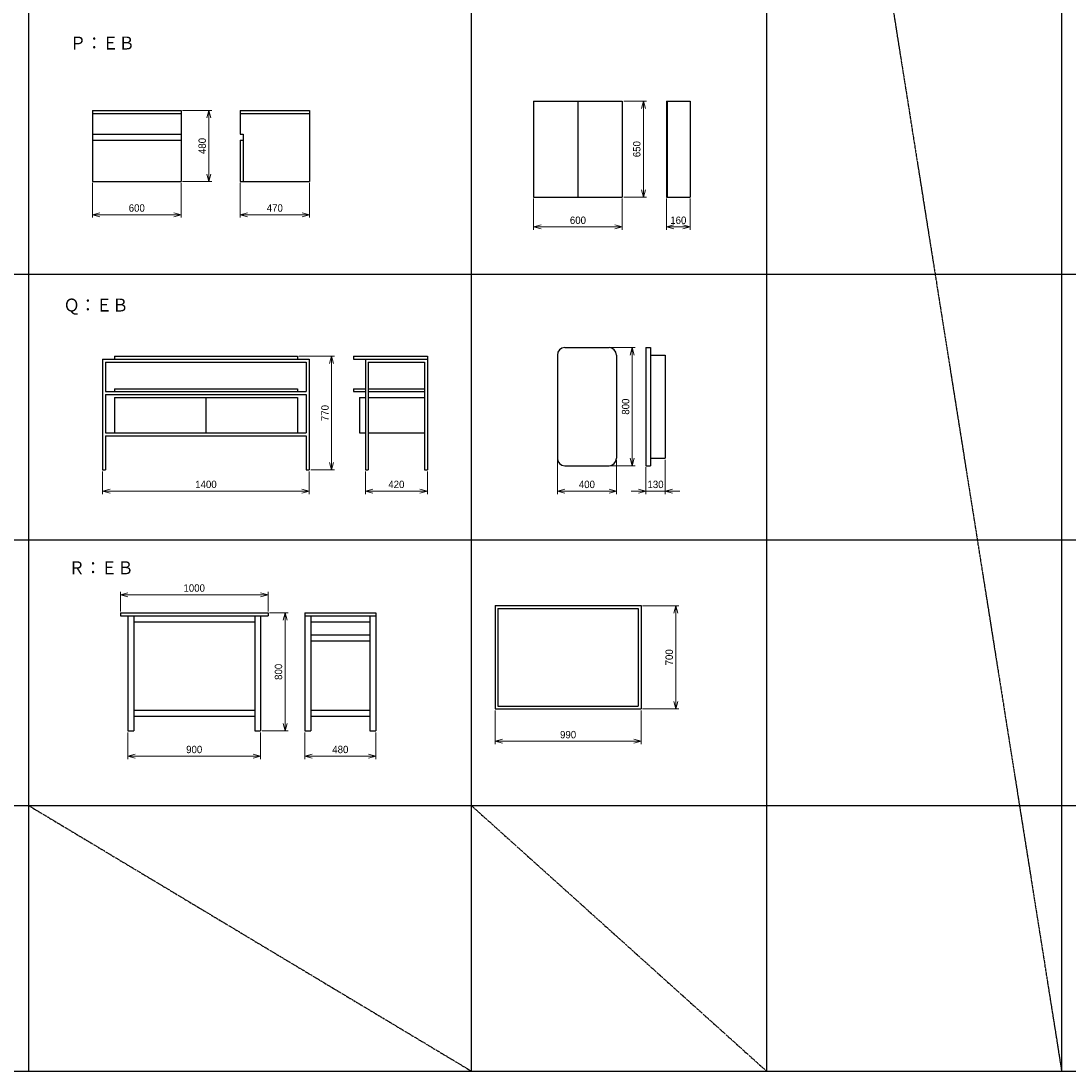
# Model space of a CAD drawing. Header units: millimetres. Extents: x 0 to 28400, y 0 to 14600.
# Tile 3 of 9: x 7050 to 14150, y 0 to 7116. Entities that reach past the tile are written whole.
import ezdxf

# ---------------------------------------------------------------- set-up
doc = ezdxf.new("R2010")
doc.units = ezdxf.units.MM
doc.header["$LTSCALE"] = 0.3
doc.linetypes.add('PHANTOM', pattern=[63.5, 31.75, -6.35, 6.35, -6.35, 6.35, -6.35])
doc.layers.add('寸法', color=2, linetype='Continuous', lineweight=18)
doc.styles.add('MS Pゴシック', font='txt')
doc.styles.get("Standard").update_dxf_attribs({"font": 'txt.shx', "bigfont": 'bigfont.shx'})
doc.dimstyles.new('コピー ～ MyDim S＝', dxfattribs={"dimscale": 20, "dimtxt": 2.5, "dimasz": 2.5, "dimexe": 1, "dimexo": 0.5, "dimgap": 1, "dimtad": 3, "dimdsep": 46, "dimtxsty": 'MS Pゴシック', "dimblk": 'OPEN30', "dimcen": 0, "dimclrd": 256, "dimclre": 256, "dimclrt": 256, "dimazin": 2, "dimtfac": 1, "dimtmove": 0, "dimatfit": 3, "dimldrblk": 'OPEN30', "dimfxl": 1, "dimlwd": 18, "dimlwe": 18, "dimarcsym": 0})

# ---------------------------------------------------------------- blocks, each defined once
blk = doc.blocks.new('_Open30')
at = {"color": 0, "lineweight": -2}
for p, q in [((-1, 0.27), (0, 0)), ((0, 0), (-1, -0.27)), ((0, 0), (-1, 0))]:
    blk.add_line(p, q, dxfattribs=at)
blk = doc.blocks.new('*D94')
at = {"layer": 'Defpoints', "color": 0, "transparency": 16777216}
for p in [(8134.4, 6508.6), (8134.4, 6028.6), (8322.8, 6028.6)]:
    blk.add_point(p, dxfattribs=at)
at = {"layer": '寸法', "lineweight": 18, "transparency": 16777216}
for p, q in [((8144.4, 6508.6), (8342.8, 6508.6)), ((8322.8, 6458.6), (8322.8, 6078.6)), ((8144.4, 6028.6), (8342.8, 6028.6))]:
    blk.add_line(p, q, dxfattribs=at)
at = {"layer": '寸法', "lineweight": 18, "transparency": 16777216, "xscale": 50, "yscale": 50, "zscale": 50}
for p, rotation in [((8322.8, 6508.6), 90), ((8322.8, 6028.6), 270)]:
    blk.add_blockref('_Open30', p, dxfattribs=dict(at, rotation=rotation))
at = {"layer": '寸法', "transparency": 16777216, "insert": (8277.8, 6268.6), "char_height": 50, "attachment_point": 5, "rotation": 90, "style": 'MS Pゴシック'}
blk.add_mtext('480', dxfattribs=at)
blk = doc.blocks.new('*D95')
at = {"layer": 'Defpoints', "color": 0, "transparency": 16777216}
for p in [(7534.4, 6028.6), (8134.4, 6028.6), (8134.4, 5803.2)]:
    blk.add_point(p, dxfattribs=at)
at = {"layer": '寸法', "lineweight": 18, "transparency": 16777216}
for p, q in [((7534.4, 6018.6), (7534.4, 5783.2)), ((8134.4, 6018.6), (8134.4, 5783.2)), ((7584.4, 5803.2), (8084.4, 5803.2))]:
    blk.add_line(p, q, dxfattribs=at)
at = {"layer": '寸法', "lineweight": 18, "transparency": 16777216, "xscale": 50, "yscale": 50, "zscale": 50, "rotation": 180}
blk.add_blockref('_Open30', (7534.4, 5803.2), dxfattribs=at)
at = {"layer": '寸法', "lineweight": 18, "transparency": 16777216, "xscale": 50, "yscale": 50, "zscale": 50}
blk.add_blockref('_Open30', (8134.4, 5803.2), dxfattribs=at)
at = {"layer": '寸法', "transparency": 16777216, "insert": (7834.4, 5848.2), "char_height": 50, "attachment_point": 5, "style": 'MS Pゴシック'}
blk.add_mtext('600', dxfattribs=at)
blk = doc.blocks.new('*D96')
at = {"layer": 'Defpoints', "color": 0, "transparency": 16777216}
for p in [(8534.4, 6028.6), (9004.4, 6028.6), (9004.4, 5803.2)]:
    blk.add_point(p, dxfattribs=at)
at = {"layer": '寸法', "lineweight": 18, "transparency": 16777216}
for p, q in [((8534.4, 6018.6), (8534.4, 5783.2)), ((9004.4, 6018.6), (9004.4, 5783.2)), ((8584.4, 5803.2), (8954.4, 5803.2))]:
    blk.add_line(p, q, dxfattribs=at)
at = {"layer": '寸法', "lineweight": 18, "transparency": 16777216, "xscale": 50, "yscale": 50, "zscale": 50, "rotation": 180}
blk.add_blockref('_Open30', (8534.4, 5803.2), dxfattribs=at)
at = {"layer": '寸法', "lineweight": 18, "transparency": 16777216, "xscale": 50, "yscale": 50, "zscale": 50}
blk.add_blockref('_Open30', (9004.4, 5803.2), dxfattribs=at)
at = {"layer": '寸法', "transparency": 16777216, "insert": (8769.4, 5848.2), "char_height": 50, "attachment_point": 5, "style": 'MS Pゴシック'}
blk.add_mtext('470', dxfattribs=at)
blk = doc.blocks.new('*D97')
at = {"layer": 'Defpoints', "color": 0, "transparency": 16777216}
for p in [(10523.2, 5922.4), (11123.2, 5922.4), (11123.2, 5720.1)]:
    blk.add_point(p, dxfattribs=at)
at = {"layer": '寸法', "lineweight": 18, "transparency": 16777216}
for p, q in [((10523.2, 5912.4), (10523.2, 5700.1)), ((11123.2, 5912.4), (11123.2, 5700.1)), ((10573.2, 5720.1), (11073.2, 5720.1))]:
    blk.add_line(p, q, dxfattribs=at)
at = {"layer": '寸法', "lineweight": 18, "transparency": 16777216, "xscale": 50, "yscale": 50, "zscale": 50, "rotation": 180}
blk.add_blockref('_Open30', (10523.2, 5720.1), dxfattribs=at)
at = {"layer": '寸法', "lineweight": 18, "transparency": 16777216, "xscale": 50, "yscale": 50, "zscale": 50}
blk.add_blockref('_Open30', (11123.2, 5720.1), dxfattribs=at)
at = {"layer": '寸法', "transparency": 16777216, "insert": (10823.2, 5765.1), "char_height": 50, "attachment_point": 5, "style": 'MS Pゴシック'}
blk.add_mtext('600', dxfattribs=at)
blk = doc.blocks.new('*D98')
at = {"layer": 'Defpoints', "color": 0, "transparency": 16777216}
for p in [(11423.2, 5922.4), (11583.2, 5922.4), (11583.2, 5720.1)]:
    blk.add_point(p, dxfattribs=at)
at = {"layer": '寸法', "lineweight": 18, "transparency": 16777216}
for p, q in [((11423.2, 5912.4), (11423.2, 5700.1)), ((11583.2, 5912.4), (11583.2, 5700.1)), ((11473.2, 5720.1), (11533.2, 5720.1))]:
    blk.add_line(p, q, dxfattribs=at)
at = {"layer": '寸法', "lineweight": 18, "transparency": 16777216, "xscale": 50, "yscale": 50, "zscale": 50, "rotation": 180}
blk.add_blockref('_Open30', (11423.2, 5720.1), dxfattribs=at)
at = {"layer": '寸法', "lineweight": 18, "transparency": 16777216, "xscale": 50, "yscale": 50, "zscale": 50}
blk.add_blockref('_Open30', (11583.2, 5720.1), dxfattribs=at)
at = {"layer": '寸法', "transparency": 16777216, "insert": (11503.2, 5765.1), "char_height": 50, "attachment_point": 5, "style": 'MS Pゴシック'}
blk.add_mtext('160', dxfattribs=at)
blk = doc.blocks.new('*D99')
at = {"layer": 'Defpoints', "color": 0, "transparency": 16777216}
for p in [(11123.2, 6572.4), (11123.2, 5922.4), (11267, 5922.4)]:
    blk.add_point(p, dxfattribs=at)
at = {"layer": '寸法', "lineweight": 18, "transparency": 16777216}
for p, q in [((11133.2, 6572.4), (11287, 6572.4)), ((11267, 6522.4), (11267, 5972.4)), ((11133.2, 5922.4), (11287, 5922.4))]:
    blk.add_line(p, q, dxfattribs=at)
at = {"layer": '寸法', "lineweight": 18, "transparency": 16777216, "xscale": 50, "yscale": 50, "zscale": 50}
for p, rotation in [((11267, 6572.4), 90), ((11267, 5922.4), 270)]:
    blk.add_blockref('_Open30', p, dxfattribs=dict(at, rotation=rotation))
at = {"layer": '寸法', "transparency": 16777216, "insert": (11222, 6247.4), "char_height": 50, "attachment_point": 5, "rotation": 90, "style": 'MS Pゴシック'}
blk.add_mtext('650', dxfattribs=at)
blk = doc.blocks.new('*D100')
at = {"layer": 'Defpoints', "color": 0, "transparency": 16777216}
for p in [(8923, 4843.8), (9003, 4073.8), (9154.5, 4073.8)]:
    blk.add_point(p, dxfattribs=at)
at = {"layer": '寸法', "lineweight": 18, "transparency": 16777216}
for p, q in [((8933, 4843.8), (9174.5, 4843.8)), ((9154.5, 4793.8), (9154.5, 4123.8)), ((9013, 4073.8), (9174.5, 4073.8))]:
    blk.add_line(p, q, dxfattribs=at)
at = {"layer": '寸法', "lineweight": 18, "transparency": 16777216, "xscale": 50, "yscale": 50, "zscale": 50}
for p, rotation in [((9154.5, 4843.8), 90), ((9154.5, 4073.8), 270)]:
    blk.add_blockref('_Open30', p, dxfattribs=dict(at, rotation=rotation))
at = {"layer": '寸法', "transparency": 16777216, "insert": (9109.5, 4458.8), "char_height": 50, "attachment_point": 5, "rotation": 90, "style": 'MS Pゴシック'}
blk.add_mtext('770', dxfattribs=at)
blk = doc.blocks.new('*D101')
at = {"layer": 'Defpoints', "color": 0, "transparency": 16777216}
for p in [(7603, 4073.8), (9003, 4073.8), (9003, 3930)]:
    blk.add_point(p, dxfattribs=at)
at = {"layer": '寸法', "lineweight": 18, "transparency": 16777216}
for p, q in [((7603, 4063.8), (7603, 3910)), ((9003, 4063.8), (9003, 3910)), ((7653, 3930), (8953, 3930))]:
    blk.add_line(p, q, dxfattribs=at)
at = {"layer": '寸法', "lineweight": 18, "transparency": 16777216, "xscale": 50, "yscale": 50, "zscale": 50, "rotation": 180}
blk.add_blockref('_Open30', (7603, 3930), dxfattribs=at)
at = {"layer": '寸法', "lineweight": 18, "transparency": 16777216, "xscale": 50, "yscale": 50, "zscale": 50}
blk.add_blockref('_Open30', (9003, 3930), dxfattribs=at)
at = {"layer": '寸法', "transparency": 16777216, "insert": (8303, 3975), "char_height": 50, "attachment_point": 5, "style": 'MS Pゴシック'}
blk.add_mtext('1400', dxfattribs=at)
blk = doc.blocks.new('*D102')
at = {"layer": 'Defpoints', "color": 0, "transparency": 16777216}
for p in [(9383, 4073.8), (9803, 4073.8), (9803, 3930)]:
    blk.add_point(p, dxfattribs=at)
at = {"layer": '寸法', "lineweight": 18, "transparency": 16777216}
for p, q in [((9383, 4063.8), (9383, 3910)), ((9803, 4063.8), (9803, 3910)), ((9433, 3930), (9753, 3930))]:
    blk.add_line(p, q, dxfattribs=at)
at = {"layer": '寸法', "lineweight": 18, "transparency": 16777216, "xscale": 50, "yscale": 50, "zscale": 50, "rotation": 180}
blk.add_blockref('_Open30', (9383, 3930), dxfattribs=at)
at = {"layer": '寸法', "lineweight": 18, "transparency": 16777216, "xscale": 50, "yscale": 50, "zscale": 50}
blk.add_blockref('_Open30', (9803, 3930), dxfattribs=at)
at = {"layer": '寸法', "transparency": 16777216, "insert": (9593, 3975), "char_height": 50, "attachment_point": 5, "style": 'MS Pゴシック'}
blk.add_mtext('420', dxfattribs=at)
blk = doc.blocks.new('*D103')
at = {"layer": 'Defpoints', "color": 0, "transparency": 16777216}
for p in [(10683.8, 4152.2), (11083.8, 4152.2), (11083.8, 3930)]:
    blk.add_point(p, dxfattribs=at)
at = {"layer": '寸法', "lineweight": 18, "transparency": 16777216}
for p, q in [((10683.8, 4142.2), (10683.8, 3910)), ((11083.8, 4142.2), (11083.8, 3910)), ((10733.8, 3930), (11033.8, 3930))]:
    blk.add_line(p, q, dxfattribs=at)
at = {"layer": '寸法', "lineweight": 18, "transparency": 16777216, "xscale": 50, "yscale": 50, "zscale": 50, "rotation": 180}
blk.add_blockref('_Open30', (10683.8, 3930), dxfattribs=at)
at = {"layer": '寸法', "lineweight": 18, "transparency": 16777216, "xscale": 50, "yscale": 50, "zscale": 50}
blk.add_blockref('_Open30', (11083.8, 3930), dxfattribs=at)
at = {"layer": '寸法', "transparency": 16777216, "insert": (10883.8, 3975), "char_height": 50, "attachment_point": 5, "style": 'MS Pゴシック'}
blk.add_mtext('400', dxfattribs=at)
blk = doc.blocks.new('*D104')
at = {"layer": 'Defpoints', "color": 0, "transparency": 16777216}
for p in [(11413.8, 4152.2), (11283.8, 4102.2), (11413.8, 3930)]:
    blk.add_point(p, dxfattribs=at)
at = {"layer": '寸法', "lineweight": 18, "transparency": 16777216}
for p, q in [((11413.8, 4142.2), (11413.8, 3910)), ((11283.8, 4092.2), (11283.8, 3910)), ((11233.8, 3930), (11183.8, 3930)), ((11283.8, 3930), (11413.8, 3930)), ((11463.8, 3930), (11513.8, 3930))]:
    blk.add_line(p, q, dxfattribs=at)
at = {"layer": '寸法', "lineweight": 18, "transparency": 16777216, "xscale": 50, "yscale": 50, "zscale": 50}
blk.add_blockref('_Open30', (11283.8, 3930), dxfattribs=at)
at = {"layer": '寸法', "lineweight": 18, "transparency": 16777216, "xscale": 50, "yscale": 50, "zscale": 50, "rotation": 180}
blk.add_blockref('_Open30', (11413.8, 3930), dxfattribs=at)
at = {"layer": '寸法', "transparency": 16777216, "insert": (11348.8, 3975), "char_height": 50, "attachment_point": 5, "style": 'MS Pゴシック'}
blk.add_mtext('130', dxfattribs=at)
blk = doc.blocks.new('*D105')
at = {"layer": 'Defpoints', "color": 0, "transparency": 16777216}
for p in [(11033.8, 4902.2), (11033.8, 4102.2), (11191.3, 4102.2)]:
    blk.add_point(p, dxfattribs=at)
at = {"layer": '寸法', "lineweight": 18, "transparency": 16777216}
for p, q in [((11043.8, 4902.2), (11211.3, 4902.2)), ((11191.3, 4852.2), (11191.3, 4152.2)), ((11043.8, 4102.2), (11211.3, 4102.2))]:
    blk.add_line(p, q, dxfattribs=at)
at = {"layer": '寸法', "lineweight": 18, "transparency": 16777216, "xscale": 50, "yscale": 50, "zscale": 50}
for p, rotation in [((11191.3, 4902.2), 90), ((11191.3, 4102.2), 270)]:
    blk.add_blockref('_Open30', p, dxfattribs=dict(at, rotation=rotation))
at = {"layer": '寸法', "transparency": 16777216, "insert": (11146.3, 4502.2), "char_height": 50, "attachment_point": 5, "rotation": 90, "style": 'MS Pゴシック'}
blk.add_mtext('800', dxfattribs=at)
blk = doc.blocks.new('*D106')
at = {"layer": 'Defpoints', "color": 0, "transparency": 16777216}
for p in [(8723.4, 3227.7), (7723.4, 3105), (8723.4, 3105)]:
    blk.add_point(p, dxfattribs=at)
at = {"layer": '寸法', "lineweight": 18, "transparency": 16777216}
for p, q in [((7723.4, 3115), (7723.4, 3247.7)), ((7773.4, 3227.7), (8673.4, 3227.7)), ((8723.4, 3115), (8723.4, 3247.7))]:
    blk.add_line(p, q, dxfattribs=at)
at = {"layer": '寸法', "lineweight": 18, "transparency": 16777216, "xscale": 50, "yscale": 50, "zscale": 50, "rotation": 180}
blk.add_blockref('_Open30', (7723.4, 3227.7), dxfattribs=at)
at = {"layer": '寸法', "lineweight": 18, "transparency": 16777216, "xscale": 50, "yscale": 50, "zscale": 50}
blk.add_blockref('_Open30', (8723.4, 3227.7), dxfattribs=at)
at = {"layer": '寸法', "transparency": 16777216, "insert": (8223.4, 3272.7), "char_height": 50, "attachment_point": 5, "style": 'MS Pゴシック'}
blk.add_mtext('1000', dxfattribs=at)
blk = doc.blocks.new('*D107')
at = {"layer": 'Defpoints', "color": 0, "transparency": 16777216}
for p in [(8723.4, 3105), (8673.4, 2305), (8839.6, 2305)]:
    blk.add_point(p, dxfattribs=at)
at = {"layer": '寸法', "lineweight": 18, "transparency": 16777216}
for p, q in [((8733.4, 3105), (8859.6, 3105)), ((8839.6, 3055), (8839.6, 2355)), ((8683.4, 2305), (8859.6, 2305))]:
    blk.add_line(p, q, dxfattribs=at)
at = {"layer": '寸法', "lineweight": 18, "transparency": 16777216, "xscale": 50, "yscale": 50, "zscale": 50}
for p, rotation in [((8839.6, 3105), 90), ((8839.6, 2305), 270)]:
    blk.add_blockref('_Open30', p, dxfattribs=dict(at, rotation=rotation))
at = {"layer": '寸法', "transparency": 16777216, "insert": (8794.6, 2705), "char_height": 50, "attachment_point": 5, "rotation": 90, "style": 'MS Pゴシック'}
blk.add_mtext('800', dxfattribs=at)
blk = doc.blocks.new('*D108')
at = {"layer": 'Defpoints', "color": 0, "transparency": 16777216}
for p in [(7773.4, 2305), (8673.4, 2305), (8673.4, 2133.5)]:
    blk.add_point(p, dxfattribs=at)
at = {"layer": '寸法', "lineweight": 18, "transparency": 16777216}
for p, q in [((7773.4, 2295), (7773.4, 2113.5)), ((8673.4, 2295), (8673.4, 2113.5)), ((7823.4, 2133.5), (8623.4, 2133.5))]:
    blk.add_line(p, q, dxfattribs=at)
at = {"layer": '寸法', "lineweight": 18, "transparency": 16777216, "xscale": 50, "yscale": 50, "zscale": 50, "rotation": 180}
blk.add_blockref('_Open30', (7773.4, 2133.5), dxfattribs=at)
at = {"layer": '寸法', "lineweight": 18, "transparency": 16777216, "xscale": 50, "yscale": 50, "zscale": 50}
blk.add_blockref('_Open30', (8673.4, 2133.5), dxfattribs=at)
at = {"layer": '寸法', "transparency": 16777216, "insert": (8223.4, 2178.5), "char_height": 50, "attachment_point": 5, "style": 'MS Pゴシック'}
blk.add_mtext('900', dxfattribs=at)
blk = doc.blocks.new('*D109')
at = {"layer": 'Defpoints', "color": 0, "transparency": 16777216}
for p in [(8973.4, 2305), (9453.4, 2305), (9453.4, 2133.5)]:
    blk.add_point(p, dxfattribs=at)
at = {"layer": '寸法', "lineweight": 18, "transparency": 16777216}
for p, q in [((8973.4, 2295), (8973.4, 2113.5)), ((9453.4, 2295), (9453.4, 2113.5)), ((9023.4, 2133.5), (9403.4, 2133.5))]:
    blk.add_line(p, q, dxfattribs=at)
at = {"layer": '寸法', "lineweight": 18, "transparency": 16777216, "xscale": 50, "yscale": 50, "zscale": 50, "rotation": 180}
blk.add_blockref('_Open30', (8973.4, 2133.5), dxfattribs=at)
at = {"layer": '寸法', "lineweight": 18, "transparency": 16777216, "xscale": 50, "yscale": 50, "zscale": 50}
blk.add_blockref('_Open30', (9453.4, 2133.5), dxfattribs=at)
at = {"layer": '寸法', "transparency": 16777216, "insert": (9213.4, 2178.5), "char_height": 50, "attachment_point": 5, "style": 'MS Pゴシック'}
blk.add_mtext('480', dxfattribs=at)
blk = doc.blocks.new('*D110')
at = {"layer": 'Defpoints', "color": 0, "transparency": 16777216}
for p in [(10261.5, 2453.5), (11251.5, 2453.5), (11251.5, 2234.3)]:
    blk.add_point(p, dxfattribs=at)
at = {"layer": '寸法', "lineweight": 18, "transparency": 16777216}
for p, q in [((10261.5, 2443.5), (10261.5, 2214.3)), ((11251.5, 2443.5), (11251.5, 2214.3)), ((10311.5, 2234.3), (11201.5, 2234.3))]:
    blk.add_line(p, q, dxfattribs=at)
at = {"layer": '寸法', "lineweight": 18, "transparency": 16777216, "xscale": 50, "yscale": 50, "zscale": 50, "rotation": 180}
blk.add_blockref('_Open30', (10261.5, 2234.3), dxfattribs=at)
at = {"layer": '寸法', "lineweight": 18, "transparency": 16777216, "xscale": 50, "yscale": 50, "zscale": 50}
blk.add_blockref('_Open30', (11251.5, 2234.3), dxfattribs=at)
at = {"layer": '寸法', "transparency": 16777216, "insert": (10756.5, 2279.3), "char_height": 50, "attachment_point": 5, "style": 'MS Pゴシック'}
blk.add_mtext('990', dxfattribs=at)
blk = doc.blocks.new('*D111')
at = {"layer": 'Defpoints', "color": 0, "transparency": 16777216}
for p in [(11251.5, 3153.5), (11251.5, 2453.5), (11486.6, 2453.5)]:
    blk.add_point(p, dxfattribs=at)
at = {"layer": '寸法', "lineweight": 18, "transparency": 16777216}
for p, q in [((11261.5, 3153.5), (11506.6, 3153.5)), ((11486.6, 3103.5), (11486.6, 2503.5)), ((11261.5, 2453.5), (11506.6, 2453.5))]:
    blk.add_line(p, q, dxfattribs=at)
at = {"layer": '寸法', "lineweight": 18, "transparency": 16777216, "xscale": 50, "yscale": 50, "zscale": 50}
for p, rotation in [((11486.6, 3153.5), 90), ((11486.6, 2453.5), 270)]:
    blk.add_blockref('_Open30', p, dxfattribs=dict(at, rotation=rotation))
at = {"layer": '寸法', "transparency": 16777216, "insert": (11441.6, 2803.5), "char_height": 50, "attachment_point": 5, "rotation": 90, "style": 'MS Pゴシック'}
blk.add_mtext('700', dxfattribs=at)

msp = doc.modelspace()

# ---------------------------------------------------------------- linework, layer by layer
at = {"color": 7, "linetype": 'Continuous'}
for p, q in [((7100, 14600), (7100, 0)), ((10100, 14600), (10100, 0)), ((12100, 14600), (12100, 0)), ((14100, 14600), (14100, 0)), ((10523.168, 6572.403), (10523.168, 5922.403)), ((10523.168, 6572.403), (11123.168, 6572.403)), ((10823.168, 6572.403), (10823.168, 5922.403)), ((11123.168, 6572.403), (11123.168, 5922.403)), ((11423.168, 6572.403), (11423.168, 5922.403)), ((11423.168, 6572.403), (11583.168, 6572.403)), ((11428.168, 6572.403), (11428.168, 5922.403)), ((11583.168, 6572.403), (11583.168, 5922.403)), ((7534.388, 6508.63), (7534.388, 6028.63)), ((7534.388, 6508.63), (8134.388, 6508.63)), ((7534.388, 6488.63), (8134.388, 6488.63)), ((8134.388, 6508.63), (8134.388, 6028.63)), ((8534.388, 6508.63), (8534.388, 6348.63)), ((8534.388, 6508.63), (9004.388, 6508.63)), ((8534.388, 6488.63), (9004.388, 6488.63)), ((9004.388, 6508.63), (9004.388, 6028.63)), ((7534.388, 6348.63), (8134.388, 6348.63)), ((8534.388, 6348.63), (8554.388, 6348.63)), ((8554.388, 6348.63), (8554.388, 6028.63)), ((7534.388, 6308.63), (8134.388, 6308.63)), ((8534.388, 6308.63), (8554.388, 6308.63)), ((8534.388, 6308.63), (8534.388, 6028.63)), ((7534.388, 6028.63), (8134.388, 6028.63)), ((8534.388, 6028.63), (9004.388, 6028.63)), ((10523.168, 5922.403), (11123.168, 5922.403)), ((11423.168, 5922.403), (11583.168, 5922.403)), ((0, 5400), (28400, 5400)), ((7682.995, 4843.786), (8922.995, 4843.786)), ((7682.995, 4843.786), (7682.995, 4823.786)), ((8922.995, 4843.786), (8922.995, 4823.786)), ((9302.995, 4843.786), (9302.995, 4823.786)), ((9302.995, 4843.786), (9802.995, 4843.786)), ((9802.995, 4843.786), (9802.995, 4073.786)), ((10683.828, 4852.198), (10683.828, 4152.198)), ((10733.828, 4902.198), (11033.828, 4902.198)), ((11083.828, 4852.198), (11083.828, 4152.198)), ((11283.828, 4902.198), (11283.828, 4102.198)), ((11283.828, 4902.198), (11313.828, 4902.198)), ((11313.828, 4902.198), (11313.828, 4102.198)), ((11313.828, 4852.198), (11413.828, 4852.198)), ((11413.828, 4852.198), (11413.828, 4152.198)), ((7602.995, 4823.786), (7602.995, 4073.786)), ((7602.995, 4823.786), (9002.995, 4823.786)), ((7622.995, 4803.786), (8982.995, 4803.786)), ((7622.995, 4803.786), (7622.995, 4603.786)), ((8982.995, 4803.786), (8982.995, 4603.786)), ((9002.995, 4823.786), (9002.995, 4073.786)), ((9302.995, 4823.786), (9802.995, 4823.786)), ((9382.995, 4823.786), (9382.995, 4073.786)), ((9402.995, 4803.786), (9782.995, 4803.786)), ((9402.995, 4803.786), (9402.995, 4073.786)), ((9782.995, 4803.786), (9782.995, 4073.786)), ((7622.995, 4603.786), (8982.995, 4603.786)), ((7622.995, 4583.786), (8982.995, 4583.786)), ((7622.995, 4583.786), (7622.995, 4323.786)), ((7682.995, 4623.786), (8922.995, 4623.786)), ((7682.995, 4623.786), (7682.995, 4603.786)), ((7682.995, 4563.786), (8922.995, 4563.786)), ((7682.995, 4563.786), (7682.995, 4323.786)), ((8302.995, 4563.786), (8302.995, 4323.786)), ((8922.995, 4623.786), (8922.995, 4603.786)), ((8922.995, 4563.786), (8922.995, 4323.786)), ((8982.995, 4583.786), (8982.995, 4323.786)), ((9302.995, 4623.786), (9382.995, 4623.786)), ((9302.995, 4623.786), (9302.995, 4603.786)), ((9302.995, 4603.786), (9382.995, 4603.786)), ((9342.995, 4563.786), (9382.995, 4563.786)), ((9342.995, 4563.786), (9342.995, 4323.786)), ((9402.995, 4623.786), (9782.995, 4623.786)), ((9402.995, 4603.786), (9782.995, 4603.786)), ((9402.995, 4563.786), (9782.995, 4563.786)), ((7622.995, 4323.786), (8982.995, 4323.786)), ((7622.995, 4303.786), (8982.995, 4303.786)), ((7622.995, 4303.786), (7622.995, 4073.786)), ((8982.995, 4303.786), (8982.995, 4073.786)), ((9342.995, 4323.786), (9382.995, 4323.786)), ((9402.995, 4323.786), (9782.995, 4323.786)), ((11313.828, 4152.198), (11413.828, 4152.198)), ((7602.995, 4073.786), (7622.995, 4073.786)), ((8982.995, 4073.786), (9002.995, 4073.786)), ((9382.995, 4073.786), (9402.995, 4073.786)), ((9782.995, 4073.786), (9802.995, 4073.786)), ((10733.828, 4102.198), (11033.828, 4102.198)), ((11283.828, 4102.198), (11313.828, 4102.198)), ((0, 3600), (28400, 3600)), ((10261.485, 3153.541), (10261.485, 2453.541)), ((10261.485, 3153.541), (11251.485, 3153.541)), ((10281.485, 3133.541), (10281.485, 2473.541)), ((10281.485, 3133.541), (11231.485, 3133.541)), ((11231.485, 3133.541), (11231.485, 2473.541)), ((11251.485, 3153.541), (11251.485, 2453.541)), ((7723.358, 3105.017), (8723.358, 3105.017)), ((7723.358, 3105.017), (7723.358, 3085.017)), ((7723.358, 3085.017), (8723.358, 3085.017)), ((7773.358, 3085.017), (7773.358, 2305.017)), ((7813.358, 3085.017), (7813.358, 2305.017)), ((8633.358, 3085.017), (8633.358, 2305.017)), ((8673.358, 3085.017), (8673.358, 2305.017)), ((8723.358, 3105.017), (8723.358, 3085.017)), ((8973.358, 3105.017), (8973.358, 2305.017)), ((8973.358, 3105.017), (9453.358, 3105.017)), ((8973.358, 3085.017), (9453.358, 3085.017)), ((9013.358, 3085.017), (9013.358, 2305.017)), ((9413.358, 3085.017), (9413.358, 2305.017)), ((9453.358, 3105.017), (9453.358, 2305.017)), ((7813.358, 3045.017), (8633.358, 3045.017)), ((9013.358, 3045.017), (9413.358, 3045.017)), ((9013.358, 2955.017), (9413.358, 2955.017)), ((9013.358, 2915.017), (9413.358, 2915.017)), ((7813.358, 2445.017), (8633.358, 2445.017)), ((9013.358, 2445.017), (9413.358, 2445.017)), ((10261.485, 2453.541), (11251.485, 2453.541)), ((10281.485, 2473.541), (11231.485, 2473.541)), ((7813.358, 2405.017), (8633.358, 2405.017)), ((9013.358, 2405.017), (9413.358, 2405.017)), ((7773.358, 2305.017), (7813.358, 2305.017)), ((8633.358, 2305.017), (8673.358, 2305.017)), ((8973.358, 2305.017), (9013.358, 2305.017)), ((9413.358, 2305.017), (9453.358, 2305.017)), ((0, 1800), (28400, 1800)), ((0, 0), (28400, 0))]:
    msp.add_line(p, q, dxfattribs=at)
at = {"color": 7, "linetype": 'PHANTOM'}
for p, q in [((12100, 12600), (14100, 0)), ((7100, 1800), (10100, 0)), ((10100, 1800), (12100, 0))]:
    msp.add_line(p, q, dxfattribs=at)
at = {"color": 7, "linetype": 'Continuous'}
for centre, start, end in [((10733.828, 4852.198), 89.999997, 179.999995), ((11033.828, 4852.198), 0, 89.999997), ((10733.828, 4152.198), 180.000005, 270.000003), ((11033.828, 4152.198), 270.000003, 0)]:
    msp.add_arc(centre, 50, start, end, dxfattribs=at)

# ---------------------------------------------------------------- texts
at = {"color": 7, "char_height": 100, "attachment_point": 1}
for s, insert in [('Ｐ：ＥＢ', (7380.893, 7012.872)), ('Ｑ：ＥＢ', (7338.132, 5237.115)), ('Ｒ：ＥＢ', (7372.873, 3456.604))]:
    msp.add_mtext(s, dxfattribs=dict(at, insert=insert))

# ---------------------------------------------------------------- dimensions: what is measured, and where the dimension line sits
at = {"layer": '寸法'}
for base, p1, p2, picture, middle in [((11267.027, 5922.403), (11123.168, 6572.403), (11123.168, 5922.403), '*D99', (11222.027, 6247.403)), ((8322.782, 6028.63), (8134.388, 6508.63), (8134.388, 6028.63), '*D94', (8277.782, 6268.63)), ((9154.474, 4073.786), (8922.995, 4843.786), (9002.995, 4073.786), '*D100', (9109.474, 4458.786)), ((11191.316, 4102.198), (11033.828, 4902.198), (11033.828, 4102.198), '*D105', (11146.316, 4502.198)), ((11486.634, 2453.541), (11251.485, 3153.541), (11251.485, 2453.541), '*D111', (11441.634, 2803.541)), ((8839.632, 2305.017), (8723.358, 3105.017), (8673.358, 2305.017), '*D107', (8794.632, 2705.017))]:
    dim = msp.add_linear_dim(base=base, p1=p1, p2=p2, angle=90, dimstyle='コピー ～ MyDim S＝', dxfattribs=at)
    dim.commit()
    dim.dimension.update_dxf_attribs({"geometry": picture, "text_midpoint": middle})
for base, p1, p2, picture, middle in [((8134.388, 5803.189), (7534.388, 6028.63), (8134.388, 6028.63), '*D95', (7834.388, 5848.189)), ((9004.388, 5803.189), (8534.388, 6028.63), (9004.388, 6028.63), '*D96', (8769.388, 5848.189)), ((11123.168, 5720.05), (10523.168, 5922.403), (11123.168, 5922.403), '*D97', (10823.168, 5765.05)), ((11583.168, 5720.05), (11423.168, 5922.403), (11583.168, 5922.403), '*D98', (11503.168, 5765.05)), ((11083.828, 3930.029), (10683.828, 4152.198), (11083.828, 4152.198), '*D103', (10883.828, 3975.029)), ((9002.995, 3930.029), (7602.995, 4073.786), (9002.995, 4073.786), '*D101', (8302.995, 3975.029)), ((9802.995, 3930.029), (9382.995, 4073.786), (9802.995, 4073.786), '*D102', (9592.995, 3975.029)), ((8723.358, 3227.679), (7723.358, 3105.017), (8723.358, 3105.017), '*D106', (8223.358, 3272.679)), ((11251.485, 2234.312), (10261.485, 2453.541), (11251.485, 2453.541), '*D110', (10756.485, 2279.312)), ((8673.358, 2133.497), (7773.358, 2305.017), (8673.358, 2305.017), '*D108', (8223.358, 2178.497)), ((9453.358, 2133.497), (8973.358, 2305.017), (9453.358, 2305.017), '*D109', (9213.358, 2178.497))]:
    dim = msp.add_linear_dim(base=base, p1=p1, p2=p2, dimstyle='コピー ～ MyDim S＝', dxfattribs=at)
    dim.commit()
    dim.dimension.update_dxf_attribs({"geometry": picture, "text_midpoint": middle})
dim = msp.add_linear_dim(base=(11413.828, 3930.029), p1=(11283.828, 4102.198), p2=(11413.828, 4152.198), dimstyle='コピー ～ MyDim S＝', dxfattribs=at)
dim.commit()
dim.dimension.update_dxf_attribs({"geometry": '*D104', "text_midpoint": (11348.828, 3930.029), "dimtype": 160})

doc.saveas('drawing.dxf')
